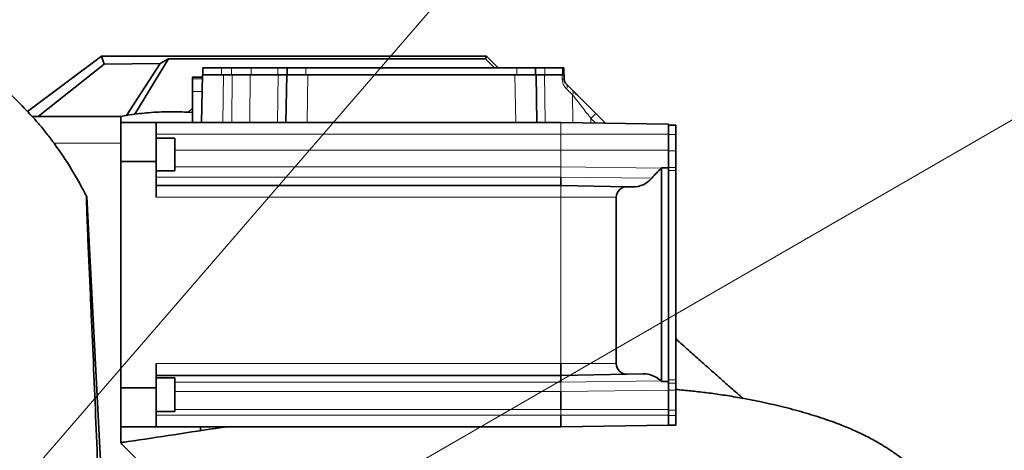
# Model space of a CAD drawing. Header units: millimetres. Extents: x 0 to 14900, y 0 to 10500.
# Tile 45 of 58: x 11053 to 11473, y 5938 to 6122. Entities that reach past the tile are written whole.
import ezdxf

# ---------------------------------------------------------------- set-up
doc = ezdxf.new("R2010")
doc.units = ezdxf.units.MM
doc.header["$LTSCALE"] = 25
doc.styles.add('SLDTEXTSTYLE0', font='TXT', dxfattribs={"width": 0.605})
doc.dimstyles.new('SLDDIMSTYLE1', dxfattribs={"dimtxt": 87.5, "dimasz": 87.5, "dimexe": 0, "dimexo": 0.0625, "dimgap": 21.875, "dimtad": 1, "dimdec": 4, "dimlfac": 25, "dimzin": 12, "dimdsep": 46, "dimtxsty": 'SLDTEXTSTYLE0', "dimsah": 1, "dimcen": 0.09, "dimadec": 1, "dimazin": 3, "dimtfac": 1, "dimtofl": 0, "dimtmove": 0, "dimatfit": 3, "dimfxl": 1, "dimfrac": 2, "dimtolj": 1, "dimtzin": 12, "dimarcsym": 0})
doc.dimstyles.new('SLDDIMSTYLE2', dxfattribs={"dimtxt": 87.5, "dimasz": 87.5, "dimexe": 0, "dimexo": 0.0625, "dimgap": 21.875, "dimtad": 1, "dimdec": 1, "dimrnd": 1e-09, "dimzin": 12, "dimdsep": 46, "dimtxsty": 'SLDTEXTSTYLE0', "dimsah": 1, "dimcen": 0, "dimadec": 0, "dimazin": 3, "dimtfac": 1, "dimtofl": 0, "dimtmove": 0, "dimatfit": 3, "dimfxl": 1, "dimfrac": 2, "dimtolj": 1, "dimtzin": 12, "dimarcsym": 0})

# ---------------------------------------------------------------- blocks, each defined once
blk = doc.blocks.new('_D_6')
at = {"color": 7, "linetype": 'Continuous', "lineweight": 0}
for p, q in [((7841.41, 6286.05), (7563.2, 6335.1)), ((12219.02, 5746.7), (14288.72, 5746.7))]:
    blk.add_line(p, q, dxfattribs=at)
at = {"color": 7, "linetype": 'Continuous', "lineweight": 18}
blk.add_arc((10900.22, 5746.7), 3351, 0, 170, dxfattribs=at)
for points in [[(7600.13, 6328.59), (7628.73, 6412.23), (7604.17, 6416.89)], [(14251.22, 5746.7), (14262.57, 5834.35), (14237.57, 5834.03)]]:
    blk.add_solid(points, dxfattribs=at)
at = {"color": 7, "linetype": 'Continuous', "lineweight": 18, "insert": (11078.26, 9208.14), "char_height": 87.5, "attachment_point": 1, "rotation": 355, "style": 'SLDTEXTSTYLE0'}
blk.add_mtext('170°', dxfattribs=at)
blk = doc.blocks.new('_D_8')
at = {"color": 7, "linetype": 'Continuous', "lineweight": 0}
blk.add_line((12898.4, 8058.92), (10900.22, 5746.7), dxfattribs=at)
at = {"color": 7, "linetype": 'Continuous', "lineweight": 18}
blk.add_solid([(12898.4, 8058.92), (12831.73, 8000.89), (12850.65, 7984.55)], dxfattribs=at)
at = {"color": 7, "linetype": 'Continuous', "lineweight": 18, "insert": (11697.28, 6841.43), "char_height": 87.5, "attachment_point": 1, "rotation": 49.167, "style": 'SLDTEXTSTYLE0'}
blk.add_mtext('R3056', dxfattribs=at)
blk = doc.blocks.new('_D_9')
at = {"color": 7, "linetype": 'Continuous', "lineweight": 0}
for q in [(12477.2, 6657.17), (10900.22, 5746.7)]:
    blk.add_line((11860.64, 6301.2), q, dxfattribs=at)
at = {"color": 7, "linetype": 'Continuous', "lineweight": 18}
blk.add_solid([(11860.64, 6301.2), (11942.67, 6334.12), (11930.17, 6355.77)], dxfattribs=at)
at = {"color": 7, "linetype": 'Continuous', "lineweight": 18, "insert": (12114.15, 6577.74), "char_height": 87.5, "attachment_point": 1, "rotation": 30, "style": 'SLDTEXTSTYLE0'}
blk.add_mtext('R1109', dxfattribs=at)

msp = doc.modelspace()

# ---------------------------------------------------------------- linework, layer by layer
at = {"color": 7, "linetype": 'Continuous', "lineweight": 35}
for p, q in [((11056.3717127, 6083.0582942), (11087.953657, 6106.6968502)), ((11089.0941442, 6103.2698411), (11087.953657, 6106.6968502)), ((11087.953657, 6106.6968502), (11252.2182389, 6106.6968502)), ((11251.7840787, 6105.6486946), (11252.2182389, 6106.6968502)), ((11252.2182389, 6106.6968502), (11257.2182389, 6101.6968502)), ((11060.933165, 6080.9672455), (11089.0941442, 6103.2698411)), ((11089.0941442, 6103.2698411), (11113.0159767, 6103.6344152)), ((11113.0159767, 6103.6344152), (11098.5853278, 6081.3766858)), ((11116.5925449, 6105.6486946), (11102.211343, 6081.9255395)), ((11113.0159767, 6103.6344152), (11116.5925449, 6105.6486946)), ((11116.5925449, 6105.6486946), (11251.7840787, 6105.6486946)), ((11255.7359231, 6101.6968502), (11251.7840787, 6105.6486946)), ((11130.6680628, 6078.4672455), (11131.0211719, 6098.6968502)), ((11131.0211719, 6098.6968502), (11131.4873596, 6098.6968502)), ((11131.2182389, 6101.6968502), (11131.2182389, 6098.6968502)), ((11131.2182389, 6101.6968502), (11139.2182389, 6101.6968502)), ((11131.4873596, 6098.6968502), (11137.1606906, 6098.6968502)), ((11137.1606906, 6098.6968502), (11140.0198012, 6098.6968502)), ((11139.2182389, 6101.6968502), (11143.3807481, 6101.6968502)), ((11140.0198012, 6098.6968502), (11143.7585818, 6098.6968502)), ((11143.3807481, 6101.6968502), (11151.8328721, 6101.6968502)), ((11151.4653808, 6098.6968502), (11163.3925294, 6098.6968502)), ((11151.8328721, 6101.6968502), (11163.2582389, 6101.6968502)), ((11163.2582389, 6101.6968502), (11167.2182389, 6101.6968502)), ((11166.6680628, 6078.4672455), (11167.0211719, 6098.6968502)), ((11167.0211719, 6098.6968502), (11167.4873596, 6098.6968502)), ((11167.2182389, 6101.6968502), (11167.2182389, 6098.6968502)), ((11167.2182389, 6101.6968502), (11175.2182389, 6101.6968502)), ((11167.4873596, 6098.6968502), (11173.1606906, 6098.6968502)), ((11173.1606906, 6098.6968502), (11176.0198012, 6098.6968502)), ((11175.2182389, 6101.6968502), (11265.2182389, 6101.6968502)), ((11176.0198012, 6098.6968502), (11264.4166767, 6098.6968502)), ((11264.4166767, 6098.6968502), (11267.2757872, 6098.6968502)), ((11265.2182389, 6101.6968502), (11273.2182389, 6101.6968502)), ((11267.2757872, 6098.6968502), (11272.9491182, 6098.6968502)), ((11272.9491182, 6098.6968502), (11273.4153059, 6098.6968502)), ((11273.2182389, 6101.6968502), (11273.2182389, 6098.6968502)), ((11273.2182389, 6101.6968502), (11277.1782389, 6101.6968502)), ((11273.4153059, 6098.6968502), (11273.768415, 6078.4672455)), ((11277.0439485, 6098.6968502), (11284.5801423, 6098.6968502)), ((11277.1782389, 6101.6968502), (11284.6665148, 6101.6968502)), ((11284.6665148, 6101.6968502), (11285.2182389, 6101.6968502)), ((11285.2182389, 6101.6968502), (11285.2182389, 6098.6968502)), ((11285.4153059, 6098.6968502), (11285.4465174, 6096.9087442)), ((11131.0037168, 6097.6968502), (11126.7182389, 6097.6968502)), ((11126.7182389, 6097.1014832), (11126.7182389, 6097.6968502)), ((11126.7182389, 6091.7045719), (11126.7182389, 6097.1014832)), ((11286.3247402, 6094.8397811), (11288.8556469, 6092.3088744)), ((11126.7182389, 6078.4672455), (11126.7182389, 6091.7045719)), ((11298.9515408, 6082.2129805), (11302.931305, 6078.2332163)), ((11058.4019543, 6080.9672455), (11096.2182389, 6080.9672455)), ((11096.2182389, 6069.5952769), (11096.2182389, 6080.9672455)), ((11111.2182389, 6078.4672455), (11096.2182389, 6078.4672455)), ((11111.2182389, 6061.7994293), (11111.2182389, 6078.4672455)), ((11111.2182389, 6078.4672455), (11284.0182389, 6078.4672455)), ((11330.0182389, 6077.6643125), (11284.0182389, 6078.4672455)), ((11330.0182389, 6077.6643125), (11330.0182389, 6075.1874892)), ((11333.0182389, 6077.2690041), (11330.0182389, 6077.2690041)), ((11333.0182389, 6077.2690041), (11333.0182389, 6073.2690041)), ((11330.0182389, 6075.1874892), (11330.0182389, 6073.2690041)), ((11330.0182389, 6073.2690041), (11330.0182389, 6066.2690041)), ((11333.0182389, 6073.2690041), (11333.0182389, 6066.2690041)), ((11096.2182389, 5941.9643017), (11096.2182389, 6069.5952769)), ((11119.2182389, 6071.7324871), (11111.2182389, 6071.7324871)), ((11119.2182389, 6071.7324871), (11119.2182389, 6057.7324871)), ((11330.0182389, 6066.2690041), (11330.0182389, 6062.3411522)), ((11333.0182389, 6066.2690041), (11333.0182389, 6059.2403224)), ((11096.2182389, 6061.7994293), (11111.2182389, 6061.7994293)), ((11111.2182389, 6061.7994293), (11111.2182389, 6046.4672455)), ((11330.0182389, 6062.3411522), (11330.0182389, 6059.0621245)), ((11111.2182389, 6057.7324871), (11119.2182389, 6057.7324871)), ((11327.0182389, 5967.8549837), (11327.0182389, 6059.0831812)), ((11327.0182389, 6059.0831812), (11330.0182389, 6059.0621245)), ((11330.0182389, 6059.0621245), (11330.0182389, 6058.6484742)), ((11330.0182389, 6058.6484742), (11330.0182389, 6057.9623803)), ((11330.0182389, 6057.9623803), (11330.0182389, 5968.6035813)), ((11333.0182389, 6059.2403224), (11333.0182389, 6057.9623803)), ((11333.0182389, 6057.9623803), (11333.0182389, 5968.6035813)), ((11284.0182389, 6055.0672455), (11284.0182389, 6051.4672455)), ((11111.2182389, 6051.4672455), (11284.0182389, 6051.4672455)), ((11312.2676711, 6050.9741498), (11284.0182389, 6051.4672455)), ((11312.2676711, 6050.9741498), (11314.639553, 6050.9327484)), ((11081.6389566, 6046.6966071), (11090.1098701, 5882.5908866)), ((11307.6807009, 5975.4672455), (11307.6807009, 6046.4672455)), ((11111.2182389, 5975.4672455), (11111.2182389, 5965.1350616)), ((11284.0182389, 5975.4672455), (11284.0182389, 5970.4672455)), ((11111.2182389, 5970.4672455), (11284.0182389, 5970.4672455)), ((11119.2182389, 5969.3944947), (11111.2182389, 5969.3944947)), ((11119.2182389, 5969.3944947), (11119.2182389, 5955.0095129)), ((11312.2676711, 5970.9603411), (11284.0182389, 5970.4672455)), ((11284.0182389, 5970.4672455), (11284.0182389, 5967.5339121)), ((11319.2016745, 5971.0813746), (11312.2676711, 5970.9603411)), ((11330.0182389, 5967.8768019), (11327.0182389, 5967.8549837)), ((11330.0182389, 5968.6035813), (11330.0182389, 5967.9174873)), ((11330.0182389, 5967.9174873), (11330.0182389, 5967.8768019)), ((11330.0182389, 5967.8768019), (11330.0182389, 5967.8516758)), ((11330.0182389, 5967.8516758), (11330.0182389, 5967.1627612)), ((11333.0182389, 5968.6035813), (11333.0182389, 5967.1627612)), ((11111.2182389, 5965.1350616), (11096.2182389, 5965.1350616)), ((11111.2182389, 5948.4672455), (11111.2182389, 5965.1350616)), ((11284.0182389, 5963.5228764), (11284.0182389, 5955.8391273)), ((11330.0182389, 5967.1627612), (11330.0182389, 5964.09301)), ((11330.0182389, 5964.09301), (11330.0182389, 5955.640886)), ((11333.0182389, 5967.1627612), (11333.0182389, 5964.09301)), ((11333.0182389, 5964.09301), (11333.0182389, 5955.640886)), ((11330.0182389, 5955.640886), (11330.0182389, 5953.2690041)), ((11333.0182389, 5955.640886), (11333.0182389, 5953.2690041)), ((11111.2182389, 5955.0095129), (11119.2182389, 5955.0095129)), ((11284.0182389, 5953.4672455), (11284.0182389, 5948.4672455)), ((11330.0182389, 5953.2690041), (11330.0182389, 5949.2690041)), ((11333.0182389, 5953.2690041), (11333.0182389, 5949.2690041)), ((11096.2182389, 5948.4672455), (11111.2182389, 5948.4672455)), ((11111.2182389, 5948.4672455), (11284.0182389, 5948.4672455)), ((11130.2182389, 5948.4672455), (11130.2182389, 5946.8670492)), ((11330.0182389, 5949.2701784), (11284.0182389, 5948.4672455)), ((11333.0182389, 5949.2690041), (11330.0182389, 5949.2690041)), ((11102.4622094, 5935.223275), (11096.5697108, 5941.1157736))]:
    msp.add_line(p, q, dxfattribs=at)
at = {"color": 8, "linetype": 'Continuous', "lineweight": 18}
for p, q in [((11139.2182389, 6101.6968502), (11139.2182389, 6098.6968502)), ((11140.0198012, 6098.6968502), (11139.6666921, 6078.4672455)), ((11143.3807481, 6101.6968502), (11143.3807481, 6098.6968502)), ((11143.5925298, 6078.4672455), (11143.7585818, 6098.6968502)), ((11151.8328721, 6101.6968502), (11151.8328721, 6098.6968502)), ((11163.0522784, 6078.4672455), (11163.3925294, 6098.6968502)), ((11163.2582389, 6101.6968502), (11163.2582389, 6098.6968502)), ((11175.2182389, 6101.6968502), (11175.2182389, 6098.6968502)), ((11176.0198012, 6098.6968502), (11175.6666921, 6078.4672455)), ((11264.7697857, 6078.4672455), (11264.4166767, 6098.6968502)), ((11265.2182389, 6101.6968502), (11265.2182389, 6098.6968502)), ((11277.1782389, 6101.6968502), (11277.1782389, 6098.6968502)), ((11284.6116561, 6096.9087442), (11284.5801423, 6098.6968502)), ((11284.6665148, 6101.6968502), (11284.6665148, 6098.6968502)), ((11126.7182389, 6097.1014832), (11130.9933247, 6097.1014832)), ((11126.7182389, 6091.7045719), (11130.8991212, 6091.7045719)), ((11289.0450284, 6090.2399113), (11286.4273383, 6092.770818)), ((11289.1485783, 6078.377695), (11289.0450284, 6090.2399113)), ((11284.0182389, 6078.4672455), (11284.0182389, 6073.4672455)), ((11296.8302204, 6080.1440174), (11296.8458024, 6078.2433395)), ((11298.7643873, 6078.2098505), (11296.8302204, 6080.1440174)), ((11111.2182389, 6073.4672455), (11284.0182389, 6073.4672455)), ((11284.0182389, 6073.4672455), (11284.0182389, 6066.5332421)), ((11330.0182389, 6073.4672455), (11284.0182389, 6073.4672455)), ((11333.0182389, 6073.2690041), (11330.0182389, 6073.2690041)), ((11067.6854638, 6069.5952769), (11096.2182389, 6069.5952769)), ((11119.2182389, 6066.5332421), (11284.0182389, 6066.5332421)), ((11284.0182389, 6066.5332421), (11284.0182389, 6059.4577759)), ((11330.0182389, 6066.5332421), (11284.0182389, 6066.5332421)), ((11333.0182389, 6066.2690041), (11330.0182389, 6066.2690041)), ((11119.2182389, 6059.4577759), (11284.0182389, 6059.4577759)), ((11284.0182389, 6059.4577759), (11284.0182389, 6055.0672455)), ((11326.862822, 6058.9286336), (11284.0182389, 6059.4577759)), ((11333.0182389, 6059.2403224), (11330.0182389, 6059.2403224)), ((11333.0182389, 6057.9623803), (11330.0182389, 6057.9623803)), ((11111.2182389, 6055.0672455), (11284.0182389, 6055.0672455)), ((11322.844035, 6054.6335131), (11284.0182389, 6055.0672455)), ((11284.0182389, 6051.4672455), (11284.0182389, 6046.4672455)), ((11111.2182389, 6046.4672455), (11284.0182389, 6046.4672455)), ((11284.0182389, 6046.4672455), (11284.0182389, 5975.4672455)), ((11307.6807009, 6046.4672455), (11284.0182389, 6046.4672455)), ((11111.2182389, 5975.4672455), (11284.0182389, 5975.4672455)), ((11307.6807009, 5975.4672455), (11284.0182389, 5975.4672455)), ((11326.805576, 5968.0616902), (11284.0182389, 5967.5339121)), ((11333.0182389, 5968.6035813), (11330.0182389, 5968.6035813)), ((11119.2182389, 5967.5339121), (11284.0182389, 5967.5339121)), ((11119.2182389, 5963.5228764), (11284.0182389, 5963.5228764)), ((11284.0182389, 5967.5339121), (11284.0182389, 5963.5228764)), ((11330.0182389, 5964.13983), (11284.0182389, 5963.5228764)), ((11333.0182389, 5967.1627612), (11330.0182389, 5967.1627612)), ((11333.0182389, 5964.09301), (11330.0182389, 5964.09301)), ((11119.2182389, 5955.8391273), (11284.0182389, 5955.8391273)), ((11330.0182389, 5955.8391273), (11284.0182389, 5955.8391273)), ((11284.0182389, 5955.8391273), (11284.0182389, 5953.4672455)), ((11333.0182389, 5955.640886), (11330.0182389, 5955.640886)), ((11111.2182389, 5953.4672455), (11284.0182389, 5953.4672455)), ((11330.0182389, 5953.4672455), (11284.0182389, 5953.4672455)), ((11333.0182389, 5953.2690041), (11330.0182389, 5953.2690041)), ((11139.2182389, 5948.4672455), (11139.2182389, 5948.2415279))]:
    msp.add_line(p, q, dxfattribs=at)
at = {"color": 8, "linetype": 'Continuous', "lineweight": 18, "flags": 128}
for points in [[(11151.4653808, 6098.6968502), (11151.2906831, 6078.7004412), (11151.288651, 6078.4672455)], [(11277.0439485, 6098.6968502), (11277.3802638, 6078.7004412), (11277.384187, 6078.4672455)], [(11302.8210726, 6078.1390408), (11302.8861124, 6078.1981597), (11302.931305, 6078.2332163)]]:
    msp.add_lwpolyline(points, dxfattribs=at)
at = {"color": 7, "linetype": 'Continuous', "lineweight": 35, "flags": 128}
msp.add_lwpolyline([(11126.7182389, 6084.3629137), (11126.6889389, 6084.338364), (11124.9937898, 6082.7858203)], dxfattribs=at)
at = {"color": 7, "linetype": 'Continuous', "lineweight": 18}
for radius in [3056, 1109]:
    msp.add_arc((10900.2182389, 5746.6968502), radius, 190, 170, dxfattribs=at)
at = {"color": 8, "linetype": 'Continuous', "lineweight": 18}
for centre, radius, start, end in [((11285.0290868, 6079.769735), 17.1440919, 88.604803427, 91.395196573), ((11284.8403302, 6093.729145), 1.8539109, 328.873999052, 36.803848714), ((11287.3674738, 6091.1295062), 1.8988334, 332.063318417, 38.396611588), ((11339.6288304, 6038.3843278), 59.7962598, 132.864337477, 135.703925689)]:
    msp.add_arc(centre, radius, start, end, dxfattribs=at)
at = {"color": 7, "linetype": 'Continuous', "lineweight": 35}
msp.add_arc((11097.4182389, 5941.9643017), 1.2, 180, 225, dxfattribs=at)
for centre, major_axis, start_param, end_param in [((11371.1596421, 6013.4672455), (63.4789411, 0), 2.3431445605, 2.4358469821), ((11319.453018, 6066.5332421), (10.6185164, 0), 5.4847372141, 5.5053803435), ((11314.8234894, 6061.4672455), (10.5377076, 0), 4.694933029, 5.5774396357), ((11312.1889788, 6046.4672455), (4.5082779, 0), 1.5533403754, 3.1415926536), ((11312.1889788, 5975.4672455), (4.5082779, 0), 3.1415926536, 4.7298449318), ((11319.3870013, 5960.4672455), (10.617364, 0), 0.7971882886, 1.5882522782), ((11371.1596421, 6013.4672455), (63.4789411, 0), 3.9387809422, 3.943453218)]:
    msp.add_ellipse(centre, major_axis=major_axis, ratio=0.9998476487, start_param=start_param, end_param=end_param, dxfattribs=at)
for points, knots in [([(11143.7585818, 6098.6968502), (11144.88023, 6098.6968502), (11147.1235283, 6098.6968502), (11149.7624319, 6098.6968502), (11150.9972774, 6098.6968502), (11151.4653808, 6098.6968502)], [0, 0, 0, 0, 0.38306655, 0.7661337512, 1, 1, 1, 1]), ([(11163.3925294, 6098.6968502), (11164.1856287, 6098.6968502), (11165.7718286, 6098.6968502), (11166.8639815, 6098.6968502), (11166.9779637, 6098.6968502), (11167.0211719, 6098.6968502)], [0, 0, 0, 0, 0.3830665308, 0.766133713, 1, 1, 1, 1]), ([(11273.4153059, 6098.6968502), (11273.5274802, 6098.6968502), (11273.751829, 6098.6968502), (11275.2303028, 6098.6968502), (11276.5454168, 6098.6968502), (11277.0439485, 6098.6968502)], [0, 0, 0, 0, 0.38306652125, 0.7661336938, 1, 1, 1, 1]), ([(11284.5801423, 6098.6968502), (11284.8141133, 6098.6968502), (11285.2548019, 6098.6968502), (11285.4088726, 6098.6968502), (11285.4146261, 6098.6968502), (11285.4153059, 6098.6968502)], [0, 0, 0, 0, 0.4995240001, 0.9408625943, 1, 1, 1, 1]), ([(11058.3876541, 6080.9644147), (11056.142499, 6083.3763585), (11051.5361143, 6088.3249435), (11046.4418622, 6092.7701242), (11043.8305521, 6095.0487207)], [0, 0, 0, 0, 0.48740069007, 1, 1, 1, 1]), ([(11286.3247402, 6094.8397811), (11286.1499401, 6095.0362864), (11285.8541285, 6095.3688295), (11285.5595321, 6096.0616125), (11285.4598954, 6096.5884714), (11285.4498651, 6096.8286004), (11285.4465174, 6096.9087442)], [0, 0, 0, 0, 0.4500395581, 0.7615955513, 0.9204317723, 1, 1, 1, 1]), ([(11288.8556469, 6092.3088744), (11289.380723, 6091.7837983), (11290.4446209, 6090.7199004), (11292.4883611, 6088.6761601), (11294.926789, 6086.2377323), (11297.1921952, 6083.9723261), (11298.5451552, 6082.6193661), (11298.9515408, 6082.2129805)], [0, 0, 0, 0, 0.1818477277, 0.368455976, 0.6241313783, 0.8871011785, 1, 1, 1, 1]), ([(11126.7200959, 6082.691168), (11123.7994212, 6082.8494883), (11117.9433866, 6083.1669249), (11109.416442, 6082.766532), (11102.1372611, 6082.0357479), (11097.8327651, 6081.2673351), (11096.1517225, 6080.9672455)], [0, 0, 0, 0, 0.2856829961, 0.5728024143, 0.8331657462, 1, 1, 1, 1]), ([(11067.6854638, 6069.5952769), (11067.0768292, 6070.4078742), (11065.8596451, 6072.0329551), (11064.0231442, 6074.3630197), (11062.2493864, 6076.5301585), (11060.5078079, 6078.5844252), (11059.1094708, 6080.1757654), (11058.462884, 6080.8971181), (11058.4160599, 6080.9510106), (11058.4019543, 6080.9672455)], [0, 0, 0, 0, 0.14695651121, 0.29389246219, 0.4448347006, 0.59550821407, 0.77871243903, 0.93333799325, 1, 1, 1, 1]), ([(11081.6389566, 6046.6966071), (11079.5787103, 6050.6532655), (11075.4416325, 6058.5984339), (11070.2777539, 6065.9198789), (11067.6854638, 6069.5952769)], [0, 0, 0, 0, 0.4979955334, 1, 1, 1, 1]), ([(11089.4604508, 5746.6968496), (11089.4604178, 5749.6189383), (11089.4603517, 5755.4729965), (11089.4606872, 5765.3187286), (11089.4593313, 5776.2140529), (11089.4667224, 5791.9886974), (11089.3869875, 5819.0125171), (11088.7309728, 5857.7651019), (11087.3634872, 5904.013145), (11085.6063079, 5950.2804626), (11084.1075451, 5985.0604214), (11083.1424338, 6006.4251915), (11082.7815168, 6014.3311075), (11082.4977469, 6020.4523846), (11082.2327652, 6026.4472383), (11081.9994371, 6032.0171209), (11081.8065833, 6036.9177542), (11081.6615393, 6040.9207527), (11081.5645321, 6043.9834509), (11081.5195015, 6045.9425524), (11081.5252167, 6046.8039736), (11081.5910956, 6046.6322806), (11081.6210217, 6046.6974942), (11081.6380807, 6046.6966504), (11081.6389566, 6046.6966071)], [0, 0, 0, 0, 0.0249534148, 0.0499912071, 0.0843796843, 0.118988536, 0.1887376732, 0.326186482, 0.4636586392, 0.6011043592, 0.7385543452, 0.7738600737, 0.7915129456, 0.8091668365, 0.8280870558, 0.8475544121, 0.8664747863, 0.8859436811, 0.904854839, 0.9243150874, 0.9424734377, 0.9609579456, 0.9979953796, 1, 1, 1, 1]), ([(11361.8392332, 5960.6291538), (11360.0884388, 5962.1509391), (11357.0525805, 5964.7896982), (11352.5437955, 5968.7472549), (11348.2031533, 5972.5757842), (11343.4433106, 5976.7982817), (11338.3724057, 5981.3241398), (11334.8321636, 5984.4958117), (11333.0690972, 5986.0856334), (11333.0182389, 5986.1314942)], [0, 0, 0, 0, 0.1815158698, 0.3147465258, 0.4641600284, 0.628403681, 0.8057869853, 0.9943976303, 1, 1, 1, 1]), ([(11458.2606395, 5891.6861577), (11458.1997572, 5891.9075663), (11457.9740865, 5892.7282554), (11457.5317241, 5894.2419463), (11456.9335627, 5896.1834532), (11456.2291771, 5898.3099743), (11455.4828362, 5900.3914481), (11454.6768475, 5902.4564589), (11453.8422635, 5904.4420165), (11452.8739474, 5906.5754543), (11451.5962125, 5909.1573577), (11450.0465867, 5911.9785022), (11448.2761621, 5914.8643715), (11446.3107315, 5917.7716758), (11443.996929, 5920.8635857), (11441.2540264, 5924.1322771), (11438.3805075, 5927.1966062), (11435.5545741, 5929.9292368), (11432.6885792, 5932.4670593), (11429.7024322, 5934.8860499), (11426.9101853, 5936.952045), (11424.5932784, 5938.5452708), (11422.7682868, 5939.7352936), (11420.9697453, 5940.8544577), (11418.9192273, 5942.0668159), (11416.4009905, 5943.4643654), (11413.360677, 5945.0276387), (11409.2713753, 5946.9585409), (11403.8735752, 5949.2392254), (11396.8508487, 5951.8215731), (11388.5981522, 5954.4365809), (11379.5635201, 5956.8825091), (11370.3248077, 5959.0130251), (11361.8435154, 5960.6759151), (11354.2401603, 5961.9478593), (11347.4915605, 5962.9142181), (11341.1275966, 5963.6767434), (11336.3529427, 5964.1747181), (11333.6785307, 5964.3924575), (11333.0182389, 5964.4462157)], [0, 0, 0, 0, 0.00580053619, 0.02150068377, 0.03944898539, 0.0563361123, 0.07672773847, 0.09330307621, 0.10922757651, 0.12790682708, 0.14935748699, 0.17807462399, 0.20402167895, 0.2275035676, 0.25795013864, 0.29092611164, 0.32221397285, 0.34980657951, 0.37605151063, 0.40420351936, 0.43032704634, 0.44729493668, 0.46114134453, 0.47414670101, 0.49026033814, 0.50955786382, 0.53204677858, 0.5577273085, 0.59667776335, 0.64119712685, 0.69128503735, 0.74563300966, 0.79780011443, 0.84668187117, 0.88588360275, 0.92267760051, 0.95716240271, 0.98942372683, 1, 1, 1, 1]), ([(11140.716715, 5948.4672455), (11140.1701109, 5948.3849577), (11132.8993175, 5947.2903868), (11119.1000676, 5945.1647888), (11104.8133695, 5942.981729), (11097.2568839, 5941.9437314), (11096.2393211, 5941.8039538)], [0, 0, 0, 0, 0.03703428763, 0.4926210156, 0.93167591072, 1, 1, 1, 1])]:
    msp.add_open_spline(points, degree=3, knots=knots, dxfattribs=at)
at = {"color": 8, "linetype": 'Continuous', "lineweight": 18}
for points, knots in [([(11284.6116561, 6096.9087442), (11284.6545506, 6096.4405413), (11284.7472754, 6095.4284282), (11285.3918656, 6093.933153), (11286.0578062, 6093.1856238), (11286.4273383, 6092.770818)], [0, 0, 0, 0, 0.27700958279, 0.59881083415, 1, 1, 1, 1]), ([(11296.8302204, 6080.1440174), (11296.5168938, 6080.5510507), (11295.496448, 6081.8766819), (11293.7578417, 6084.133679), (11291.8937377, 6086.551335), (11290.2992344, 6088.6173633), (11289.4657994, 6089.695566), (11289.0450284, 6090.2399113)], [0, 0, 0, 0, 0.1149193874, 0.3742708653, 0.6387880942, 0.8176372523, 1, 1, 1, 1])]:
    msp.add_open_spline(points, degree=3, knots=knots, dxfattribs=at)

# ---------------------------------------------------------------- dimensions: what is measured, and where the dimension line sits
at = {"color": 7, "linetype": 'Continuous', "lineweight": 18}
dim = msp.add_angular_dim_2l(base=(11192.2769199, 9084.9428489), line1=((12169.0171131, 5746.6968502), (9631.4193648, 5746.6968502)), line2=((9808.0664408, 5939.2726792), (7890.6457457, 6277.3656811)), dimstyle='SLDDIMSTYLE1', dxfattribs=at)
dim.commit()
dim.dimension.update_dxf_attribs({"geometry": '_D_6', "text_midpoint": (11192.2769199, 9084.9428489), "dimtype": 162})
for mpoint, picture, middle in [((12898.4034472, 8058.9234552), '_D_8', (11899.3110931, 6902.8104027)), ((11860.6404117, 6301.1968502), '_D_9', (12325.0445878, 6569.3208319))]:
    dim = msp.add_radius_dim(center=(10900.2182389, 5746.6968502), mpoint=mpoint, dimstyle='SLDDIMSTYLE2', dxfattribs=at)
    dim.commit()
    dim.dimension.update_dxf_attribs({"geometry": picture, "text_midpoint": middle, "dimtype": 164})

doc.saveas('drawing.dxf')
